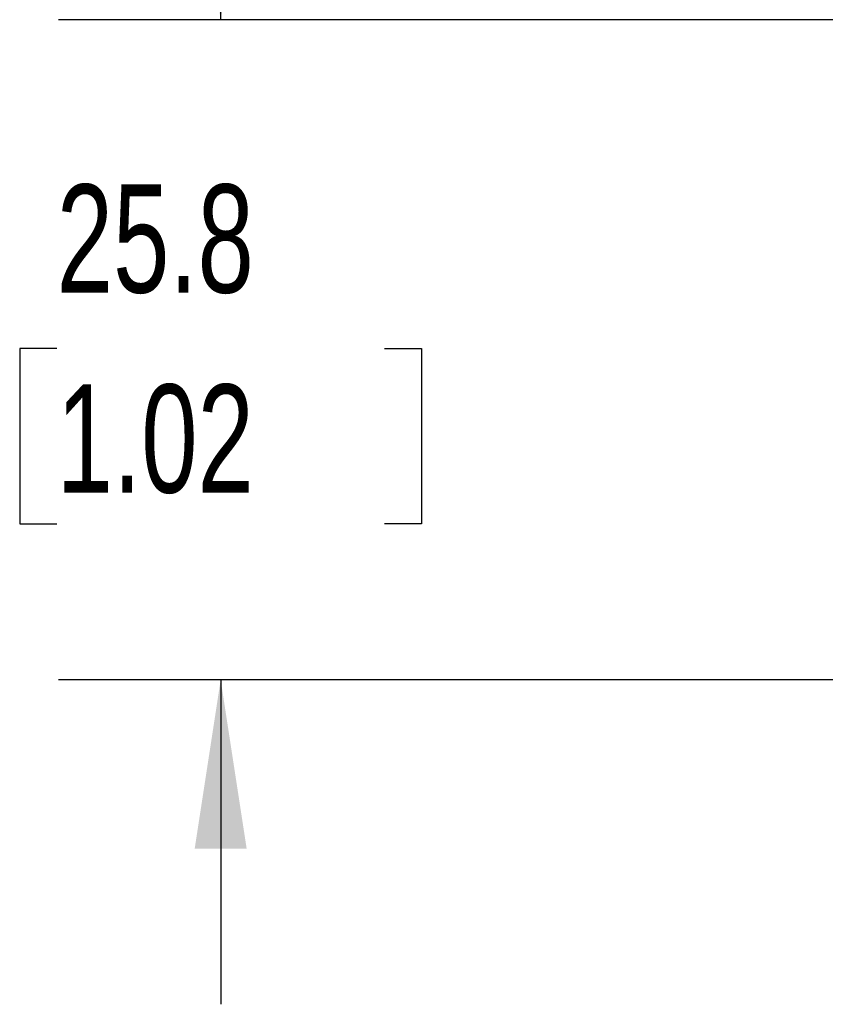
# Model space of a CAD drawing. Header units: millimetres. Extents: x 13 to 546, y 13 to 419.
# Tile 8 of 18: x 259 to 291, y 143 to 182. Entities that reach past the tile are written whole.
import ezdxf

# ---------------------------------------------------------------- set-up
doc = ezdxf.new("R2010")
doc.units = ezdxf.units.MM
doc.header["$LTSCALE"] = 2
doc.linetypes.add('SLD-Solid', pattern=[0])
doc.layers.add('DIMENSIONS', color=140, linetype='SLD-Solid', lineweight=25)
doc.styles.add('SLDTEXTSTYLE0', font='TXT', dxfattribs={"width": 0.7})
doc.dimstyles.new('SLDDIMSTYLE2', dxfattribs={"dimtxt": 4.316016, "dimasz": 6.604, "dimexe": 0, "dimexo": 0.0625, "dimgap": 1.079004, "dimtad": 0, "dimtih": 1, "dimtoh": 1, "dimdec": 1, "dimrnd": 1e-09, "dimzin": 12, "dimdsep": 46, "dimtxsty": 'SLDTEXTSTYLE0', "dimsah": 1, "dimcen": 0.09, "dimadec": 0, "dimazin": 3, "dimtfac": 1, "dimtdec": 1, "dimtmove": 0, "dimatfit": 0, "dimfxl": 0, "dimfrac": 2, "dimtolj": 1, "dimtzin": 12, "dimarcsym": 0})

# ---------------------------------------------------------------- blocks, each defined once
blk = doc.blocks.new('_D_1')
at = {"layer": 'DIMENSIONS'}
for p, q in [((267.041, 181.822), (267.041, 194.522)), ((294.824, 181.822), (260.691, 181.822)), ((260.628, 168.951), (259.179, 168.951)), ((259.179, 168.951), (259.179, 162.091)), ((273.454, 168.951), (274.903, 168.951)), ((274.903, 168.951), (274.903, 162.091)), ((259.179, 162.091), (260.628, 162.091)), ((274.903, 162.091), (273.454, 162.091)), ((294.824, 155.992), (260.691, 155.992)), ((267.041, 155.992), (267.041, 143.292))]:
    blk.add_line(p, q, dxfattribs=at)
for points in [[(267.041, 181.822), (268.057, 188.426), (266.025, 188.426)], [(267.041, 155.992), (266.025, 149.388), (268.057, 149.388)]]:
    blk.add_solid(points, dxfattribs=at)
at = {"layer": 'DIMENSIONS', "char_height": 4.2333, "attachment_point": 1, "style": 'SLDTEXTSTYLE0'}
for s, insert in [('25.8', (260.628, 175.374)), ('1.02', (260.628, 167.548))]:
    blk.add_mtext(s, dxfattribs=dict(at, insert=insert))

msp = doc.modelspace()

# ---------------------------------------------------------------- dimensions: what is measured, and where the dimension line sits
at = {"layer": 'DIMENSIONS'}
dim = msp.add_linear_dim(base=(267.041, 155.992), p1=(297.364, 181.822), p2=(297.364, 155.992), angle=90, dimstyle='SLDDIMSTYLE2', dxfattribs=at)
dim.commit()
dim.dimension.update_dxf_attribs({"geometry": '_D_1', "text_midpoint": (267.041, 168.951), "dimtype": 160})

doc.saveas('drawing.dxf')
